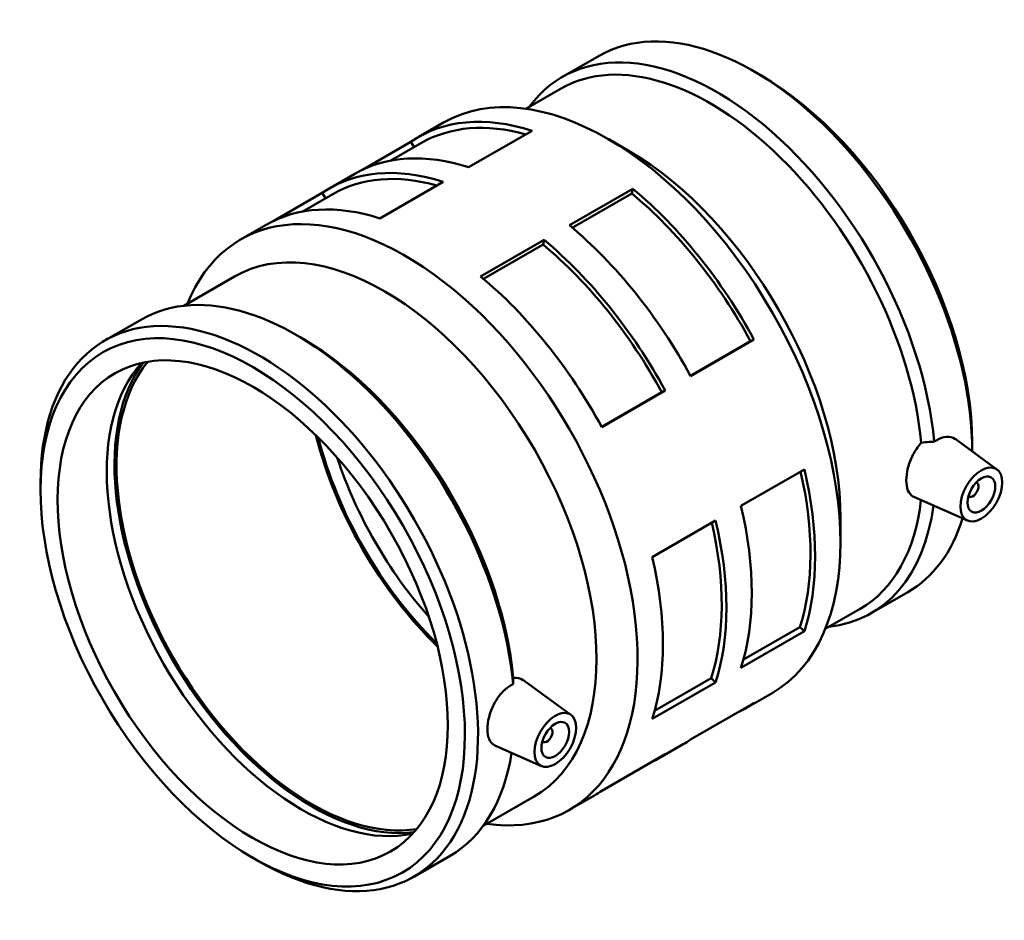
# Model space of a CAD drawing. Header units: millimetres. Extents: x -159 to 1082, y -211 to 1241.
# Tile 6 of 6: x 832 to 1082, y 901 to 1130. Entities that reach past the tile are written whole.
import ezdxf

# ---------------------------------------------------------------- set-up
doc = ezdxf.new("R2010")
doc.units = ezdxf.units.MM
doc.layers.add('Visible (ISO)', color=7, linetype='Continuous', lineweight=50)

msp = doc.modelspace()

# ---------------------------------------------------------------- linework, layer by layer
at = {"layer": 'Visible (ISO)'}
for p, q in [((969.885, 1115.256), (979.141, 1120.586)), ((1020.184, 1115.651), (1018.525, 1116.613)), ((960.55, 1107.163), (969.395, 1112.256)), ((933.263, 1099.948), (939.698, 1103.654)), ((962.153, 1101.595), (946.067, 1092.331)), ((986.783, 1096.417), (981.596, 1099.427)), ((919.125, 1091.707), (931.401, 1098.776)), ((926.334, 1094.031), (934.097, 1098.501)), ((932.228, 1097.425), (931.401, 1098.776)), ((910.742, 1086.979), (917.177, 1090.685)), ((939.632, 1088.626), (923.545, 1079.362)), ((971.625, 1077.613), (987.712, 1086.876)), ((987.456, 1085.691), (987.712, 1086.876)), ((896.604, 1078.738), (908.88, 1085.807)), ((903.813, 1081.062), (911.575, 1085.532)), ((909.706, 1084.455), (908.88, 1085.807)), ((972.359, 1076.997), (987.456, 1085.691)), ((888.221, 1074.01), (894.655, 1077.715)), ((949.104, 1064.644), (965.191, 1073.907)), ((949.838, 1064.027), (964.935, 1072.721)), ((964.935, 1072.721), (965.191, 1073.907)), ((873.768, 1057.189), (886.688, 1064.629)), ((853.778, 1048.394), (863.034, 1053.725)), ((904.077, 1048.789), (902.418, 1049.752)), ((1002.344, 1039.437), (1017.593, 1048.219)), ((1018.464, 1048.64), (1002.377, 1039.376)), ((1017.593, 1048.219), (1018.464, 1048.64)), ((979.823, 1026.468), (995.072, 1035.25)), ((995.943, 1035.671), (979.856, 1026.407)), ((995.072, 1035.25), (995.943, 1035.671)), ((1080.116, 1015.675), (1069.721, 1023.246)), ((1073.811, 1022.525), (1073.811, 1020.607)), ((1015.157, 1006.425), (1031.243, 1015.689)), ((837.446, 1010.419), (837.446, 1012.337)), ((1074.85, 1012.377), (1075.025, 1012.276)), ((1072.645, 1002.701), (1059.054, 1008.697)), ((1072.854, 1008.911), (1073.029, 1008.81)), ((992.635, 993.456), (1008.722, 1002.72)), ((1040.411, 1003.291), (1040.411, 997.293)), ((1048.223, 979.22), (1057.479, 984.55)), ((1036.538, 975.208), (1045.383, 980.301)), ((1031.243, 974.634), (1015.157, 965.37)), ((1015.774, 967.433), (1030.117, 975.693)), ((1030.117, 975.693), (1031.243, 974.634)), ((972.014, 953.422), (960.051, 962.136)), ((993.253, 954.464), (1007.596, 962.724)), ((1007.596, 962.724), (1008.722, 961.664)), ((1008.722, 961.664), (992.635, 952.401)), ((1016.602, 955.229), (1023.037, 958.934)), ((1002.377, 947.137), (1018.464, 956.401)), ((966.922, 950.024), (966.748, 950.125)), ((964.543, 940.449), (952.73, 945.66)), ((964.926, 946.558), (964.752, 946.659)), ((994.08, 942.26), (1000.515, 945.965)), ((979.856, 934.168), (995.943, 943.432)), ((949.756, 925.234), (962.676, 932.674)), ((971.559, 929.29), (977.994, 932.996)), ((891.074, 917.293), (892.732, 916.331)), ((932.116, 912.358), (941.372, 917.688))]:
    msp.add_line(p, q, dxfattribs=at)
for centre, major_axis, start_param, end_param in [((1018.31, 1052.568), (-39.169, 68.018), 3.9236215, 6.2831853), ((1009.054, 1047.238), (-39.169, 68.018), 4.0420035, 6.5287508), ((1007.389, 1046.279), (-37.994, 65.978), 4.0409159, 6.2831853), ((1019.975, 1053.527), (37.994, -65.978), 0.7873319, 2.3542608), ((981.367, 1031.294), (-41.669, 72.36), 3.1415927, 6.2831853), ((974.933, 1027.589), (-41.669, 72.36), 5.717887, 6.3287522), ((974.933, 1027.589), (-40.836, 70.913), 5.7509248, 6.2831853), ((958.846, 1018.325), (-41.669, 72.36), 5.717887, 6.2831853), ((986.575, 1034.293), (37.994, -65.978), 0.7873319, 2.3542608), ((952.411, 1014.619), (-41.669, 72.36), 5.717887, 6.3287522), ((952.411, 1014.619), (-40.836, 70.913), 5.7509248, 6.2831853), ((974.933, 1027.589), (41.669, -72.36), 1.5290968, 2.139962), ((929.89, 1001.65), (-41.669, 72.36), 2.7184427, 6.7063352), ((974.933, 1027.589), (40.836, -70.913), 1.5290968, 2.139962), ((936.325, 1005.356), (-41.669, 72.36), 5.717887, 6.2831853), ((924.682, 998.651), (-37.994, 65.978), 3.1415927, 6.2831853), ((958.846, 1018.325), (-41.669, 72.36), 4.6706895, 5.2815547), ((952.411, 1014.619), (40.836, -70.913), 1.5290968, 2.139962), ((952.411, 1014.619), (41.669, -72.36), 1.5290968, 2.139962), ((936.325, 1005.356), (-41.669, 72.36), 4.6706895, 5.2815547), ((902.203, 985.707), (-39.169, 68.018), 4.0420035, 6.2831853), ((892.947, 980.376), (-39.169, 68.018), 2.3542608, 7.0705172), ((903.868, 986.665), (37.994, -65.978), 0.8993232, 2.3542608), ((903.748, 986.596), (34.932, -60.661), 3.3202846, 6.1044933), ((906.241, 988.032), (35.306, -61.31), 3.3798372, 6.0449408), ((906.241, 988.032), (34.932, -60.661), 3.3565349, 6.068243), ((954.214, 1015.658), (-34.932, 60.661), 1.1136196, 2.027973), ((954.214, 1015.658), (-34.583, 60.054), 1.1215291, 2.0200636), ((957.043, 1017.286), (-34.583, 60.054), 1.2277727, 1.91382), ((974.933, 1027.589), (40.836, -70.913), 0.4818993, 1.0821615), ((974.933, 1027.589), (41.669, -72.36), 0.4818993, 1.0927645), ((1074.027, 1010.543), (0.998, 1.733), 2.9593736, 6.4654043), ((1007.389, 1046.279), (37.994, -65.978), 0, 0.6650543), ((958.846, 1018.325), (-41.669, 72.36), 3.6234919, 4.2343571), ((1009.054, 1047.238), (39.169, -68.018), 6.0376198, 6.9285043), ((952.411, 1014.619), (40.836, -70.913), 0.4818993, 1.0821615), ((952.411, 1014.619), (41.669, -72.36), 0.4818993, 1.0927645), ((1018.31, 1052.568), (39.169, -68.018), 0, 0.4908576), ((936.325, 1005.356), (-41.669, 72.36), 3.6234919, 4.2343571), ((974.933, 1027.589), (41.669, -72.36), 6.2376184, 6.3287522), ((965.924, 948.291), (0.998, 1.733), 2.9593736, 6.4654043), ((958.846, 1018.325), (41.669, -72.36), 0, 0.0455669), ((902.203, 985.707), (39.169, -68.018), 0, 0.6248783), ((952.411, 1014.619), (41.669, -72.36), 6.2376184, 6.3287522), ((936.325, 1005.356), (41.669, -72.36), 0, 0.0455669)]:
    msp.add_ellipse(centre, major_axis=major_axis, ratio=0.5780931, start_param=start_param, end_param=end_param, dxfattribs=at)
for centre, major_axis in [((891.282, 979.417), (37.994, -65.978)), ((891.282, 979.417), (34.932, -60.661)), ((1076.148, 1009.322), (-3.743, -6.499)), ((1076.148, 1009.322), (-2.495, -4.333)), ((968.045, 947.07), (-3.743, -6.499)), ((968.045, 947.07), (-2.495, -4.333))]:
    msp.add_ellipse(centre, major_axis=major_axis, ratio=0.5780931, dxfattribs=at)
for points, knots in [([(1059.054, 1008.697), (1058.96, 1008.738), (1058.87, 1008.784), (1058.266, 1009.142), (1057.826, 1009.666), (1057.247, 1011.081), (1057.107, 1011.973), (1057.107, 1013.839), (1057.247, 1014.938), (1057.826, 1017.187), (1058.266, 1018.336), (1059.304, 1020.369), (1059.972, 1021.389), (1060.78, 1022.308), (1060.833, 1022.368), (1060.887, 1022.427)], [0.6290084, 0.6290084, 0.6290084, 0.6290084, 0.6857086, 0.6857086, 1.0281447, 1.0281447, 1.3705807, 1.3705807, 1.7130168, 1.7130168, 2.0554529, 2.0554529, 2.3983072, 2.3983072, 2.4225457, 2.4225457, 2.4225457, 2.4225457]), ([(1060.887, 1022.427), (1061.58, 1022.55), (1062.271, 1022.631), (1062.937, 1022.676), (1063.35, 1022.704), (1063.772, 1022.719), (1064.2, 1022.722)], [-0.20052804, -0.20052804, -0.20052804, -0.20052804, 0, 0, 0, 0.12421507, 0.12421507, 0.12421507, 0.12421507]), ([(1064.2, 1022.722), (1064.409, 1022.869), (1064.617, 1023.002), (1065.612, 1023.575), (1066.472, 1023.865), (1068.085, 1023.969), (1068.838, 1023.785), (1069.534, 1023.375), (1069.628, 1023.313), (1069.721, 1023.245)], [-2.7655207, -2.7655207, -2.7655207, -2.7655207, -2.67819473, -2.67819473, -2.34322727, -2.34322727, -2.00825981, -2.00825981, -1.95450297, -1.95450297, -1.95450297, -1.95450297]), ([(957.35, 961.191), (957.349, 961.434), (957.349, 961.662), (957.35, 961.872), (957.352, 962.212), (957.358, 962.533), (957.367, 962.814)], [-0.12421507, -0.12421507, -0.12421507, -0.12421507, 0, 0, 0, 0.20052804, 0.20052804, 0.20052804, 0.20052804]), ([(957.367, 962.814), (957.426, 962.82), (957.485, 962.825), (958.371, 962.881), (959.143, 962.69), (959.858, 962.269), (959.956, 962.205), (960.05, 962.135)], [0.31861575, 0.31861575, 0.31861575, 0.31861575, 0.34285428, 0.34285428, 0.68570856, 0.68570856, 0.74078146, 0.74078146, 0.74078146, 0.74078146]), ([(952.73, 945.661), (952.638, 945.701), (952.549, 945.746), (951.955, 946.097), (951.523, 946.611), (950.953, 947.995), (950.815, 948.867), (950.815, 950.691), (950.953, 951.764), (951.523, 953.959), (951.955, 955.08), (952.975, 957.064), (953.631, 958.059), (955.108, 959.735), (955.931, 960.414), (956.72, 960.869), (956.926, 960.987), (957.137, 961.095), (957.35, 961.191)], [-2.0637004, -2.0637004, -2.0637004, -2.0637004, -2.0082598, -2.0082598, -1.6736786, -1.6736786, -1.3390974, -1.3390974, -1.0045161, -1.0045161, -0.6699349, -0.6699349, -0.3349675, -0.3349675, 0, 0, 0, 0.087326, 0.087326, 0.087326, 0.087326])]:
    msp.add_open_spline(points, degree=3, knots=knots, dxfattribs=at)

doc.saveas('drawing.dxf')
